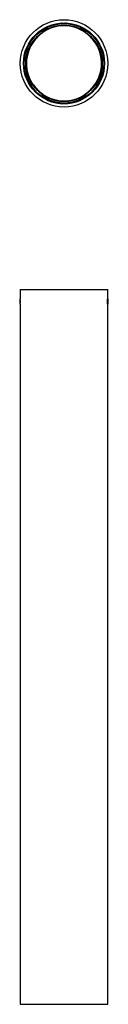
# Model space of a CAD drawing. Header units: millimetres. Extents: x 158 to 213, y 64 to 684.
import ezdxf

# ---------------------------------------------------------------- set-up
doc = ezdxf.new("R2010")
doc.units = ezdxf.units.MM
doc.header["$LTSCALE"] = 5

msp = doc.modelspace()

# ---------------------------------------------------------------- linework, layer by layer
at = {"color": 7, "linetype": 'Continuous', "lineweight": 25}
for p, q in [((171.26, 675.45), (171.07, 675.64)), ((183.06, 681.14), (183.05, 681.15)), ((184.18, 681.39), (184.53, 681.39)), ((184.53, 681.39), (184.53, 681.14)), ((185.56, 681.14), (185.56, 681.39)), ((185.56, 681.39), (185.91, 681.39)), ((187.04, 681.15), (187.03, 681.14)), ((199.02, 675.64), (198.83, 675.45)), ((165.41, 669.99), (165.61, 669.79)), ((165.84, 669.56), (165.8, 669.6)), ((171.46, 675.26), (171.5, 675.21)), ((198.59, 675.21), (198.63, 675.26)), ((204.29, 669.6), (204.25, 669.56)), ((204.49, 669.79), (204.68, 669.99)), ((157.6, 657.71), (157.55, 657.62)), ((157.55, 655.67), (157.55, 657.62)), ((160.1, 658.01), (159.63, 658.01)), ((160.1, 660.91), (160.53, 660.91)), ((160.1, 658.91), (160.1, 660.91)), ((160.1, 658.91), (160.1, 657.59)), ((160.22, 658.91), (160.1, 658.91)), ((209.56, 660.91), (210, 660.91)), ((210, 658.91), (209.88, 658.91)), ((210, 660.91), (210, 658.91)), ((210, 658.91), (210, 657.59)), ((210.47, 658.01), (210, 658.01)), ((212.55, 657.62), (212.49, 657.71)), ((212.55, 657.62), (212.55, 654.4)), ((157.55, 654.4), (157.55, 655.67)), ((157.55, 654.4), (157.6, 654.31)), ((159.63, 654.01), (160.1, 654.01)), ((160.1, 654.43), (160.1, 653.11)), ((160.1, 651.11), (160.1, 653.11)), ((160.1, 653.11), (160.22, 653.11)), ((160.53, 651.11), (160.1, 651.11)), ((210, 651.11), (209.56, 651.11)), ((209.88, 653.11), (210, 653.11)), ((210, 654.43), (210, 653.11)), ((210, 654.01), (210.47, 654.01)), ((210, 653.11), (210, 651.11)), ((212.49, 654.31), (212.55, 654.4)), ((165.61, 642.23), (165.41, 642.03)), ((165.8, 642.42), (165.84, 642.46)), ((204.25, 642.46), (204.29, 642.42)), ((204.68, 642.03), (204.49, 642.23)), ((171.07, 636.38), (171.26, 636.57)), ((171.5, 636.81), (171.46, 636.76)), ((198.63, 636.76), (198.59, 636.81)), ((198.83, 636.57), (199.02, 636.38)), ((183.05, 630.87), (183.06, 630.88)), ((184.53, 630.63), (184.18, 630.63)), ((184.53, 630.88), (184.53, 630.63)), ((185.56, 630.63), (185.56, 630.88)), ((185.91, 630.63), (185.56, 630.63)), ((187.03, 630.88), (187.04, 630.87)), ((157.55, 513.67), (157.55, 507.75)), ((157.55, 513.67), (185.05, 513.67)), ((185.05, 513.67), (212.55, 513.67)), ((212.55, 507.77), (212.55, 513.67)), ((157.55, 504.46), (157.55, 507.68)), ((157.55, 504.37), (157.55, 63.67)), ((212.55, 507.68), (212.55, 507.08)), ((212.55, 507.08), (212.55, 504.46)), ((212.55, 63.67), (212.55, 504.39)), ((157.55, 63.67), (185.05, 63.67)), ((185.05, 63.67), (212.55, 63.67))]:
    msp.add_line(p, q, dxfattribs=at)
for radius in [27.5, 25.5, 25]:
    msp.add_circle((185.05, 656.01), radius, dxfattribs=at)
for centre, radius, start, end in [((185.05, 656.01), 23.8, 54.67546, 125.32454), ((185.05, 656.01), 23.64, 54.77421, 125.40136), ((185.05, 656.01), 23.7, 54.71668, 125.28332), ((185.05, 674.97), 6.5, 107.86258, 114.97971), ((185.05, 674.97), 6.48, 97.69676, 107.83513), ((185.05, 673.98), 7.18, 85.88569, 94.11431), ((185.05, 674.97), 6.48, 72.16487, 82.30324), ((185.05, 674.97), 6.5, 65.02029, 72.13742), ((185.05, 656.01), 23.8, 144.67546, 215.32454), ((185.05, 656.01), 23.7, 144.71668, 215.28332), ((185.05, 656.01), 23.64, 144.75598, 264.83787), ((185.05, 656.01), 23.56, 125.22465, 144.77535), ((185.05, 656.01), 23.5, 125.19981, 144.80019), ((185.05, 656.01), 23.64, 264.83787, 35.37968), ((185.05, 656.01), 23.5, 35.19981, 54.80019), ((185.05, 656.01), 23.56, 35.22465, 54.77535), ((185.05, 656.01), 23.7, 324.71668, 35.28332), ((185.05, 656.01), 23.8, 324.67546, 35.32454), ((185.05, 656.01), 23.56, 215.22465, 234.77535), ((185.05, 656.01), 23.5, 215.19981, 234.80019), ((185.05, 656.01), 23.5, 305.19981, 324.80019), ((185.05, 656.01), 23.56, 305.22465, 324.77535), ((185.05, 656.01), 23.8, 234.67546, 305.32454), ((185.05, 656.01), 23.7, 234.71668, 264.83787), ((185.05, 656.01), 23.7, 264.83787, 305.28332), ((185.05, 637.05), 6.5, 245.02029, 252.13742), ((185.05, 637.05), 6.48, 252.16487, 262.30324), ((185.05, 638.04), 7.18, 265.88569, 274.11431), ((185.05, 637.05), 6.48, 277.69676, 287.83513), ((185.05, 637.05), 6.5, 287.86258, 294.97971), ((130.08, 506.07), 27.52, 356.45892, 3.49766)]:
    msp.add_arc(centre, radius, start, end, dxfattribs=at)
for points, knots in [([(171.07, 675.64), (172.07, 676.29), (174.1, 677.61), (177.54, 679.01), (181.22, 679.91), (185.05, 680.21), (188.87, 679.91), (192.55, 679.01), (195.99, 677.61), (198.02, 676.29), (199.02, 675.64)], [0, 0, 0, 0, 0.119747, 0.243886, 0.371136, 0.5, 0.628864, 0.756114, 0.880253, 1, 1, 1, 1]), ([(165.41, 642.03), (164.76, 643.03), (163.44, 645.07), (162.05, 648.5), (161.15, 652.18), (160.84, 656.01), (161.15, 659.84), (162.05, 663.52), (163.44, 666.95), (164.76, 668.99), (165.41, 669.99)], [0, 0, 0, 0, 0.119747, 0.243886, 0.371136, 0.5, 0.628864, 0.756114, 0.880253, 1, 1, 1, 1]), ([(165.8, 669.6), (165.79, 669.61), (165.76, 669.64), (165.7, 669.7), (165.65, 669.75), (165.61, 669.78), (165.61, 669.79)], [0, 0, 0, 0, 0.295468, 0.590811, 0.889237, 1, 1, 1, 1]), ([(171.26, 675.45), (171.29, 675.43), (171.34, 675.38), (171.4, 675.31), (171.44, 675.27), (171.45, 675.26), (171.46, 675.26)], [0, 0, 0, 0, 0.301952, 0.603971, 0.904007, 1, 1, 1, 1]), ([(198.63, 675.26), (198.65, 675.27), (198.67, 675.29), (198.73, 675.35), (198.79, 675.41), (198.82, 675.44), (198.83, 675.45)], [0, 0, 0, 0, 0.295468, 0.590811, 0.889237, 1, 1, 1, 1]), ([(204.49, 669.79), (204.46, 669.77), (204.41, 669.72), (204.35, 669.66), (204.31, 669.62), (204.3, 669.6), (204.29, 669.6)], [0, 0, 0, 0, 0.301952, 0.603971, 0.904007, 1, 1, 1, 1]), ([(204.68, 669.99), (205.33, 668.99), (206.65, 666.95), (208.04, 663.52), (208.94, 659.84), (209.25, 656.01), (208.94, 652.18), (208.04, 648.5), (206.65, 645.07), (205.33, 643.03), (204.68, 642.03)], [0, 0, 0, 0, 0.119747, 0.243886, 0.371136, 0.5, 0.628864, 0.756114, 0.880253, 1, 1, 1, 1]), ([(165.61, 642.23), (165.63, 642.25), (165.68, 642.3), (165.74, 642.36), (165.78, 642.4), (165.8, 642.42), (165.8, 642.42)], [0, 0, 0, 0, 0.301952, 0.603971, 0.904007, 1, 1, 1, 1]), ([(204.29, 642.42), (204.3, 642.41), (204.33, 642.38), (204.39, 642.32), (204.44, 642.27), (204.48, 642.24), (204.49, 642.23)], [0, 0, 0, 0, 0.295468, 0.590811, 0.889237, 1, 1, 1, 1]), ([(199.02, 636.38), (198.02, 635.73), (195.99, 634.41), (192.55, 633.01), (188.87, 632.11), (185.05, 631.81), (181.22, 632.11), (177.54, 633.01), (174.1, 634.41), (172.07, 635.73), (171.07, 636.38)], [0, 0, 0, 0, 0.119747, 0.243886, 0.371136, 0.5, 0.628864, 0.756114, 0.880253, 1, 1, 1, 1]), ([(171.46, 636.76), (171.45, 636.75), (171.42, 636.73), (171.36, 636.67), (171.3, 636.61), (171.27, 636.58), (171.26, 636.57)], [0, 0, 0, 0, 0.295468, 0.590811, 0.889237, 1, 1, 1, 1]), ([(198.83, 636.57), (198.81, 636.59), (198.76, 636.64), (198.69, 636.71), (198.65, 636.75), (198.64, 636.76), (198.63, 636.76)], [0, 0, 0, 0, 0.301952, 0.603971, 0.904007, 1, 1, 1, 1]), ([(212.55, 504.39), (212.55, 504.38), (212.55, 504.36), (212.54, 504.52), (212.52, 504.84), (212.5, 505.32), (212.49, 505.88), (212.49, 506.46), (212.51, 507), (212.53, 507.43), (212.54, 507.71), (212.55, 507.75), (212.55, 507.77)], [0, 0, 0, 0, 0.0367775, 0.1439377, 0.251173, 0.358587, 0.466005, 0.5732451, 0.6804033, 0.7877033, 0.8951474, 1, 1, 1, 1])]:
    msp.add_open_spline(points, degree=3, knots=knots, dxfattribs=at)
for points in [[(165.61, 669.79), (166.43, 670.86), (168.08, 672.98), (170.2, 674.63), (171.26, 675.45)], [(198.83, 675.45), (199.89, 674.63), (202.02, 672.98), (203.66, 670.86), (204.49, 669.79)], [(171.26, 636.57), (170.2, 637.39), (168.08, 639.04), (166.43, 641.16), (165.61, 642.23)], [(204.49, 642.23), (203.66, 641.16), (202.02, 639.04), (199.89, 637.39), (198.83, 636.57)]]:
    msp.add_open_spline(points, degree=3, dxfattribs=at)

doc.saveas('drawing.dxf')
